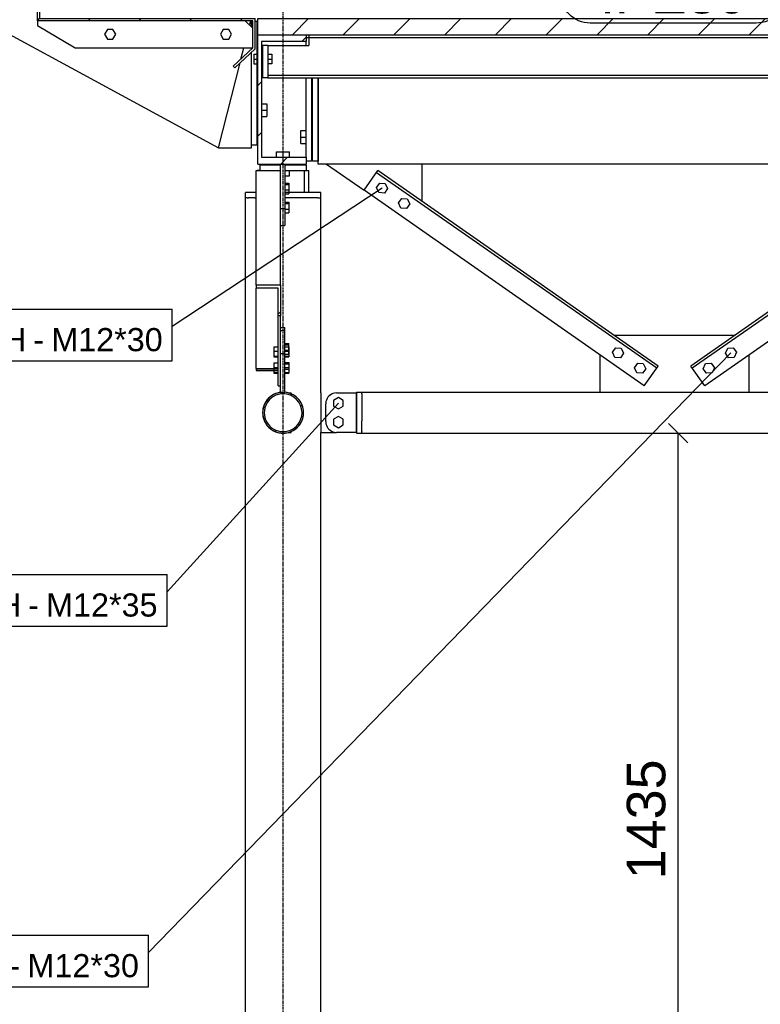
# Model space of a CAD drawing. Header units: millimetres. Extents: x 25 to 224619, y 20 to 11454.
# Tile 10 of 105: x 31011 to 32387, y 1846 to 3675. Entities that reach past the tile are written whole.
import ezdxf

# ---------------------------------------------------------------- set-up
doc = ezdxf.new("R2010")
doc.units = ezdxf.units.MM
doc.linetypes.add('DXK_LINE_DOT3', pattern=[5.9187, 2.979, -0.9799, 0.9799, -0.9799])
for name, color, linetype in [('ACIER_COUPE', 7, 'Continuous'), ('ACIER_HACHURES', 7, 'Continuous'), ('ACIER_VISIBLE', 7, 'Continuous'), ('BOULONS', 7, 'Continuous'), ('COTATIONS', 7, 'Continuous'), ('MAILLAGE', 7, 'Continuous'), ('REPERES', 7, 'Continuous')]:
    doc.layers.add(name, color=color, linetype=linetype)
doc.styles.add('Arial', font='arial.ttf', dxfattribs={"height": 0.2})

# ---------------------------------------------------------------- blocks, each defined once
blk = doc.blocks.new('GridLine-1649644-35266 - 20641')
at = {"layer": 'MAILLAGE', "color": 7, "linetype": 'DXK_LINE_DOT3'}
blk.add_line((31500.8, 600), (31500.8, 7201.8), dxfattribs=at)
blk = doc.blocks.new('Part-1649644-20661 - 20641')
at = {"layer": 'ACIER_VISIBLE', "color": 136, "linetype": 'Continuous'}
for p, q in [((31565.4, 3406.8), (31565.4, 3566.8)), ((32901.8, 3566.8), (32901.8, 3406.8)), ((32901.8, 3406.8), (31565.4, 3406.8))]:
    blk.add_line(p, q, dxfattribs=at)
blk = doc.blocks.new('Part-1649644-20659 - 20641')
at = {"layer": 'ACIER_HACHURES', "linetype": 'Continuous'}
h = blk.add_hatch(dxfattribs=at)
h.set_pattern_fill('', scale=21, style=0, pattern_type=0)
h.set_pattern_definition([(45, (31453.637, 3646.85), (-47.146, 47.146), [])])
h.paths.add_polyline_path([(31543.6, 3646.8), (31453.6, 3646.8), (31453.6, 3406.8), (31543.6, 3406.8), (31543.6, 3419.3), (31460.6, 3419.3), (31460.6, 3634.3), (31543.6, 3634.3)])
at = {"layer": 'ACIER_COUPE', "color": 136, "linetype": 'Continuous'}
for p, q in [((31453.6, 3406.8), (31453.6, 3646.8)), ((31453.6, 3646.8), (31543.6, 3646.8)), ((31543.6, 3646.8), (31543.6, 3634.3)), ((31543.6, 3634.3), (31460.6, 3634.3)), ((31460.6, 3634.3), (31460.6, 3419.3)), ((31453.6, 3406.8), (31543.6, 3406.8)), ((31460.6, 3419.3), (31543.6, 3419.3)), ((31543.6, 3419.3), (31543.6, 3406.8))]:
    blk.add_line(p, q, dxfattribs=at)
blk = doc.blocks.new('Part-1649644-20665 - 20641')
at = {"layer": 'ACIER_VISIBLE', "color": 136, "linetype": 'Continuous'}
for p, q in [((27378.6, 5611.8), (31380.4, 3436.8)), ((31438.4, 3664.9), (31440.4, 3672.8)), ((31422.3, 3601.7), (31427.7, 3622.8)), ((31380.4, 3436.8), (31420.5, 3594.5))]:
    blk.add_line(p, q, dxfattribs=at)
blk = doc.blocks.new('Part-1649644-20666 - 20641')
at = {"layer": 'ACIER_VISIBLE', "color": 136, "linetype": 'Continuous'}
for p, q in [((31438.4, 3664.9), (31440.4, 3672.8)), ((31441.8, 3661.4), (31441.8, 3672.8)), ((31422.3, 3601.7), (31427.7, 3622.8)), ((31441.8, 3619.9), (31441.8, 3622.8)), ((31441.8, 3436.8), (31441.8, 3614.4)), ((31380.4, 3436.8), (31420.5, 3594.5)), ((31380.4, 3436.8), (31441.8, 3436.8))]:
    blk.add_line(p, q, dxfattribs=at)
blk = doc.blocks.new('Part-1649644-20667 - 20641')
at = {"layer": 'ACIER_HACHURES', "linetype": 'Continuous'}
h = blk.add_hatch(dxfattribs=at)
h.set_pattern_fill('', scale=21, style=0, pattern_type=0)
h.set_pattern_definition([(45, (31048.275, 3676.85), (-47.146, 47.146), [])])
h.paths.add_polyline_path([(31448.4, 3676.8), (31048.3, 3676.8), (31048.3, 3742.8), (31044.3, 3742.8), (31044.3, 3672.8), (31444.4, 3672.8), (31444.4, 3622.3), (31408, 3588.4), (31410.7, 3585.5), (31448.4, 3620.5)])
at = {"layer": 'ACIER_COUPE', "color": 136, "linetype": 'Continuous'}
for p, q in [((31044.3, 3672.8), (31044.3, 3742.8)), ((31044.3, 3742.8), (31048.3, 3742.8)), ((31048.3, 3742.8), (31048.3, 3676.8)), ((31048.3, 3676.8), (31448.4, 3676.8)), ((31448.4, 3620.5), (31448.4, 3676.8)), ((31444.4, 3672.8), (31044.3, 3672.8)), ((31444.4, 3622.3), (31444.4, 3672.8)), ((31408, 3588.4), (31444.4, 3622.3)), ((31410.7, 3585.5), (31448.4, 3620.5)), ((31410.7, 3585.5), (31408, 3588.4))]:
    blk.add_line(p, q, dxfattribs=at)
blk = doc.blocks.new('Part-1649644-20668 - 20641')
at = {"layer": 'ACIER_VISIBLE', "color": 136, "linetype": 'Continuous'}
for p, q in [((31044.3, 3672.8), (31044.3, 3663.8)), ((31044.3, 3663.8), (31114.3, 3622.8)), ((31430.4, 3672.8), (31444.4, 3658.8)), ((31114.3, 3622.8), (31444.4, 3622.8))]:
    blk.add_line(p, q, dxfattribs=at)
blk = doc.blocks.new('Part-1649644-20670 - 20641')
at = {"layer": 'ACIER_HACHURES', "linetype": 'Continuous'}
h = blk.add_hatch(dxfattribs=at)
h.set_pattern_fill('', scale=21, style=0, pattern_type=0)
h.set_pattern_definition([(45, (31462.437, 3626.85), (-47.146, 47.146), [])])
h.paths.add_polyline_path([(31472.4, 3626.8), (31462.4, 3626.8), (31462.4, 3566.8), (31472.4, 3566.8)])
at = {"layer": 'ACIER_COUPE', "color": 136, "linetype": 'Continuous'}
for p, q in [((31472.4, 3626.8), (31462.4, 3626.8)), ((31462.4, 3626.8), (31462.4, 3566.8)), ((31472.4, 3626.8), (31472.4, 3566.8)), ((31472.4, 3566.8), (31462.4, 3566.8))]:
    blk.add_line(p, q, dxfattribs=at)
blk = doc.blocks.new('Part-1649644-20674 - 20641')
at = {"layer": 'ACIER_VISIBLE', "color": 136, "linetype": 'Continuous'}
for p, q in [((31548.6, 3646.8), (31548.6, 3626.8)), ((31548.6, 3641.6), (32901.8, 3641.6)), ((32901.8, 3641.8), (32901.8, 3646.8)), ((31472.4, 3626.8), (31548.6, 3626.8)), ((31472.4, 3572), (32901.8, 3572)), ((31472.4, 3566.8), (32901.8, 3566.8)), ((32901.8, 3566.8), (32901.8, 3571.8))]:
    blk.add_line(p, q, dxfattribs=at)
blk = doc.blocks.new('Bolt-1649644-20677 - 20641')
at = {"layer": 'BOULONS', "color": 7, "linetype": 'Continuous'}
for p, q in [((31446.1, 3610.8), (31453.6, 3610.8)), ((31446.1, 3610.8), (31446.1, 3592.8)), ((31460.6, 3607.8), (31462.4, 3607.8)), ((31472.4, 3610.8), (31479.9, 3610.8)), ((31479.9, 3610.8), (31479.9, 3592.8)), ((31446.1, 3601.8), (31453.6, 3601.8)), ((31446.1, 3592.8), (31453.6, 3592.8)), ((31460.6, 3595.8), (31462.4, 3595.8)), ((31472.4, 3601.8), (31479.9, 3601.8)), ((31479.9, 3592.8), (31472.4, 3592.8))]:
    blk.add_line(p, q, dxfattribs=at)
blk = doc.blocks.new('Part-1649644-20681 - 20641')
at = {"layer": 'ACIER_VISIBLE', "color": 136, "linetype": 'Continuous'}
for p, q in [((31430.8, 1483.2), (31430.8, 3343.8)), ((31433.9, 3343.8), (31434.2, 3343.8)), ((31434.2, 3343.8), (31436.4, 3343.8)), ((31447.2, 3343.8), (31442.7, 3343.8)), ((31526.6, 3343.8), (31520.6, 3343.8)), ((31544.8, 3343.8), (31538.9, 3343.8)), ((31558.6, 3343.8), (31554, 3343.8)), ((31564.9, 3343.8), (31567.1, 3343.8)), ((31567.1, 3343.8), (31567.3, 3343.8)), ((31570.5, 2981.5), (31570.5, 3343.8)), ((31570.5, 1483.2), (31570.5, 2908.3))]:
    blk.add_line(p, q, dxfattribs=at)
blk = doc.blocks.new('Part-1649644-20682 - 20641')
at = {"layer": 'ACIER_VISIBLE', "color": 136, "linetype": 'Continuous'}
for p, q in [((31457.6, 3395), (31452.6, 3395)), ((31452.6, 3395), (31452.6, 3394.8)), ((31460.6, 3394.8), (31460.6, 3395)), ((31540.6, 3353.8), (31540.6, 3395)), ((31543.6, 3395), (31548.6, 3395)), ((31548.6, 3353.8), (31548.6, 3395))]:
    blk.add_line(p, q, dxfattribs=at)
blk = doc.blocks.new('Part-1649644-20684 - 20641')
at = {"layer": 'ACIER_VISIBLE', "color": 136, "linetype": 'Continuous'}
for p, q in [((31457.6, 3405), (31457.6, 3395)), ((31457.6, 3405), (31495.6, 3405)), ((31503.6, 3405), (31543.6, 3405)), ((31543.6, 3405), (31543.6, 3395)), ((31457.6, 3395), (31495.6, 3395)), ((31503.6, 3395), (31543.6, 3395))]:
    blk.add_line(p, q, dxfattribs=at)
blk = doc.blocks.new('Bolt-1649644-20685 - 20641')
at = {"layer": 'BOULONS', "color": 7, "linetype": 'Continuous'}
for p, q in [((31488.6, 3419.3), (31488.6, 3429.3)), ((31488.6, 3429.3), (31512.6, 3429.3)), ((31500.6, 3419.3), (31500.6, 3429.3)), ((31512.6, 3419.3), (31512.6, 3429.3)), ((31492.6, 3405), (31492.6, 3406.8)), ((31508.6, 3405), (31508.6, 3406.8)), ((31488.6, 3394.8), (31488.6, 3395)), ((31503.6, 3385), (31512.6, 3385)), ((31512.6, 3385), (31512.6, 3395))]:
    blk.add_line(p, q, dxfattribs=at)
blk = doc.blocks.new('Part-1649644-20844 - 20641')
at = {"layer": 'ACIER_HACHURES', "linetype": 'Continuous'}
h = blk.add_hatch(dxfattribs=at)
h.set_pattern_fill('', scale=21, style=0, pattern_type=0)
h.set_pattern_definition([(45, (31535.79, 2959.46), (-47.146, 47.146), [])])
h.paths.add_polyline_path([(31538.7, 2944.9), (31535.8, 2959.5), (31527.5, 2971.8), (31515.2, 2980.1), (31500.6, 2982.9), (31486.1, 2980.1), (31473.7, 2971.8), (31465.5, 2959.5), (31462.6, 2944.9), (31465.5, 2930.3), (31473.7, 2918), (31486.1, 2909.7), (31500.6, 2906.8), (31515.2, 2909.7), (31527.5, 2918), (31535.8, 2930.3)])
h.paths.add_polyline_path([(31525.5, 2920), (31514.1, 2912.4), (31500.6, 2909.7), (31487.2, 2912.4), (31475.8, 2920), (31468.2, 2931.4), (31465.5, 2944.9), (31468.2, 2958.3), (31475.8, 2969.8), (31487.2, 2977.4), (31500.6, 2980), (31514.1, 2977.4), (31525.5, 2969.8), (31533.1, 2958.3), (31535.8, 2944.9), (31533.1, 2931.4)])
at = {"layer": 'ACIER_COUPE', "color": 136, "linetype": 'Continuous'}
for radius, start, end in [(38, 22.5, 202.5), (35.1, 337.5, 157.5), (38, 202.5, 22.5), (35.1, 157.5, 337.5)]:
    blk.add_arc((31500.6, 2944.9), radius, start, end, dxfattribs=at)
blk = doc.blocks.new('Bolt-1649644-20838 - 20641')
at = {"layer": 'BOULONS', "color": 7, "linetype": 'Continuous'}
for p, q in [((31389.2, 3656.8), (31384, 3647.8)), ((31384, 3647.8), (31389.2, 3638.8)), ((31399.6, 3656.9), (31389.2, 3656.8)), ((31404.8, 3647.9), (31399.6, 3656.9)), ((31399.6, 3638.9), (31404.8, 3647.9)), ((31389.2, 3638.8), (31399.6, 3638.9))]:
    blk.add_line(p, q, dxfattribs=at)
blk = doc.blocks.new('Bolt-1649644-20842 - 20641')
at = {"layer": 'BOULONS', "color": 7, "linetype": 'Continuous'}
for p, q in [((31451.8, 3614.8), (31453.6, 3614.8)), ((31460.6, 3618.8), (31462.4, 3618.8)), ((31460.6, 3606.8), (31462.4, 3606.8)), ((31451.8, 3598.8), (31453.6, 3598.8)), ((31460.6, 3594.8), (31462.4, 3594.8)), ((31451.8, 3514.8), (31453.6, 3514.8)), ((31460.6, 3518.8), (31470.6, 3518.8)), ((31470.6, 3518.8), (31470.6, 3494.8)), ((31451.8, 3498.8), (31453.6, 3498.8)), ((31460.6, 3506.8), (31470.6, 3506.8)), ((31460.6, 3494.8), (31470.6, 3494.8))]:
    blk.add_line(p, q, dxfattribs=at)
blk = doc.blocks.new('Part-1649644-20852 - 20641')
at = {"layer": 'ACIER_VISIBLE', "color": 136, "linetype": 'Continuous'}
for p, q in [((31646.8, 2982.9), (32089.3, 2982.9)), ((32365.7, 2982.9), (32808.2, 2982.9)), ((31646.8, 2980.2), (31646.8, 2980.1)), ((31646.8, 2980.1), (31646.8, 2979.7)), ((32808.2, 2980.1), (32808.2, 2980.2)), ((32808.2, 2979.7), (32808.2, 2980.1)), ((31646.8, 2960), (31646.8, 2959.5)), ((31646.8, 2959.5), (31646.8, 2958.9)), ((32808.2, 2959.5), (32808.2, 2960)), ((32808.2, 2958.9), (32808.2, 2959.5)), ((31646.8, 2930.9), (31646.8, 2930.3)), ((31646.8, 2930.3), (31646.8, 2929.8)), ((32808.2, 2930.3), (32808.2, 2930.9)), ((32808.2, 2929.8), (32808.2, 2930.3)), ((31646.8, 2910.1), (31646.8, 2909.7)), ((31646.8, 2909.7), (31646.8, 2909.6)), ((32808.2, 2909.7), (32808.2, 2910.1)), ((32808.2, 2909.6), (32808.2, 2909.7)), ((31646.8, 2906.8), (32808.2, 2906.8))]:
    blk.add_line(p, q, dxfattribs=at)
blk = doc.blocks.new('Part-1649644-20854 - 20641')
at = {"layer": 'ACIER_VISIBLE', "color": 136, "linetype": 'Continuous'}
for p, q in [((31570.5, 2981.5), (31570.5, 2908.3)), ((31570.5, 2908.3), (31599.8, 2908.3))]:
    blk.add_line(p, q, dxfattribs=at)
blk = doc.blocks.new('Part-1649644-20734 - 20641')
at = {"layer": 'ACIER_VISIBLE', "color": 136, "linetype": 'Continuous'}
for p, q in [((31543.6, 3641.8), (31548.6, 3641.8)), ((31543.6, 3626.8), (31543.6, 3634.3)), ((31543.6, 3419.3), (31543.6, 3566.8)), ((31553.6, 3566.8), (31553.6, 3411.8)), ((31553.6, 3411.8), (31543.6, 3411.8))]:
    blk.add_line(p, q, dxfattribs=at)
blk = doc.blocks.new('Part-1649644-20736 - 20641')
at = {"layer": 'ACIER_VISIBLE', "color": 136, "linetype": 'Continuous'}
for p, q in [((31555.4, 3411.8), (31555.4, 3566.8)), ((31565.4, 3566.8), (31565.4, 3411.8)), ((31565.4, 3411.8), (31555.4, 3411.8))]:
    blk.add_line(p, q, dxfattribs=at)
blk = doc.blocks.new('Bolt-1649644-20737 - 20641')
at = {"layer": 'BOULONS', "color": 7, "linetype": 'Continuous'}
for p, q in [((31533.6, 3468.8), (31543.6, 3468.8)), ((31533.6, 3444.8), (31533.6, 3468.8)), ((31533.6, 3456.8), (31543.6, 3456.8)), ((31553.6, 3464.8), (31555.4, 3464.8)), ((31533.6, 3444.8), (31543.6, 3444.8)), ((31553.6, 3448.8), (31555.4, 3448.8))]:
    blk.add_line(p, q, dxfattribs=at)
blk = doc.blocks.new('Part-1649644-20794 - 20641')
at = {"layer": 'ACIER_VISIBLE', "color": 136, "linetype": 'Continuous'}
for p, q in [((31450.6, 3353.8), (31430.8, 3353.8)), ((31430.8, 3343.8), (31430.8, 3353.8)), ((31570.5, 3353.8), (31503.6, 3353.8)), ((31570.5, 3343.8), (31570.5, 3353.8)), ((31433.9, 3343.8), (31430.8, 3343.8)), ((31442.7, 3343.8), (31436.4, 3343.8)), ((31447.2, 3343.8), (31450.6, 3343.8)), ((31520.6, 3343.8), (31503.6, 3343.8)), ((31538.9, 3343.8), (31526.6, 3343.8)), ((31554, 3343.8), (31544.8, 3343.8)), ((31564.9, 3343.8), (31558.6, 3343.8)), ((31567.3, 3343.8), (31568.1, 3343.8)), ((31568.1, 3343.8), (31570.5, 3343.8))]:
    blk.add_line(p, q, dxfattribs=at)
blk = doc.blocks.new('Bolt-1649644-20839 - 20641')
at = {"layer": 'BOULONS', "color": 7, "linetype": 'Continuous'}
for p, q in [((31174.2, 3656.9), (31169, 3647.9)), ((31169, 3647.9), (31174.2, 3638.9)), ((31184.6, 3656.9), (31174.2, 3656.9)), ((31189.8, 3647.9), (31184.6, 3656.9)), ((31184.6, 3638.9), (31189.8, 3647.9)), ((31174.2, 3638.9), (31184.6, 3638.9))]:
    blk.add_line(p, q, dxfattribs=at)
blk = doc.blocks.new('Part-1649644-20841 - 20641')
at = {"layer": 'ACIER_VISIBLE', "color": 136, "linetype": 'Continuous'}
for p, q in [((31441.8, 3671.8), (31444.4, 3671.8)), ((31441.8, 3661.4), (31441.8, 3671.8)), ((31448.4, 3671.8), (31451.8, 3671.8)), ((31451.8, 3671.8), (31451.8, 3441.8)), ((31441.8, 3619.9), (31441.8, 3622.8)), ((31441.8, 3441.8), (31441.8, 3614.4)), ((31451.8, 3441.8), (31441.8, 3441.8))]:
    blk.add_line(p, q, dxfattribs=at)
blk = doc.blocks.new('Part-1649644-20855 - 20641')
at = {"layer": 'ACIER_VISIBLE', "color": 136, "linetype": 'Continuous'}
for p, q in [((31599.8, 2981.5), (31595.9, 2981.1)), ((31599.8, 2981.5), (31636.1, 2981.5)), ((31636.1, 2981.5), (31636.1, 2908.3)), ((31580.2, 2965.4), (31579.8, 2961.5)), ((31579.8, 2928.3), (31579.8, 2961.5)), ((31579.8, 2928.3), (31580.2, 2924.4)), ((31595.9, 2908.7), (31599.8, 2908.3)), ((31636.1, 2908.3), (31599.8, 2908.3))]:
    blk.add_line(p, q, dxfattribs=at)
for centre, start, end in [((31599.8, 2961.5), 101.2684, 168.7587), ((31599.8, 2928.3), 191.2571, 258.7571)]:
    blk.add_arc(centre, 20, start, end, dxfattribs=at)
blk = doc.blocks.new('Bolt-1649644-20859 - 20641')
at = {"layer": 'BOULONS', "color": 7, "linetype": 'Continuous'}
for p, q in [((31603.3, 2972.8), (31594.3, 2967.6)), ((31594.3, 2967.6), (31594.3, 2957.2)), ((31612.3, 2967.6), (31603.3, 2972.8)), ((31612.3, 2957.2), (31612.3, 2967.6)), ((31594.3, 2957.2), (31603.3, 2952)), ((31603.3, 2952), (31612.3, 2957.2)), ((31603.3, 2937.8), (31594.3, 2932.6)), ((31594.3, 2932.6), (31594.3, 2922.2)), ((31612.3, 2932.6), (31603.3, 2937.8)), ((31612.3, 2922.2), (31612.3, 2932.6)), ((31594.3, 2922.2), (31603.3, 2917)), ((31603.3, 2917), (31612.3, 2922.2))]:
    blk.add_line(p, q, dxfattribs=at)
blk = doc.blocks.new('Part-1649644-20861 - 20641')
at = {"layer": 'ACIER_VISIBLE', "color": 136, "linetype": 'Continuous'}
for p, q in [((31636.8, 2982.9), (31636.8, 2982.5)), ((31636.8, 2982.9), (31646.8, 2982.9)), ((31636.8, 2982.5), (31636.8, 2906.8)), ((31646.8, 2981.1), (31646.8, 2982.9)), ((31646.8, 2980.2), (31646.8, 2981.1)), ((31646.8, 2979.7), (31646.8, 2960)), ((31646.8, 2958.9), (31646.8, 2930.9)), ((31646.8, 2911), (31646.8, 2929.8)), ((31646.8, 2910.1), (31646.8, 2911)), ((31646.8, 2907.3), (31646.8, 2909.6)), ((31636.8, 2906.8), (31646.8, 2906.8)), ((31646.8, 2906.8), (31646.8, 2907.3))]:
    blk.add_line(p, q, dxfattribs=at)
blk = doc.blocks.new('Part-1649644-20866 - 20641')
at = {"layer": 'ACIER_VISIBLE', "color": 136, "linetype": 'Continuous'}
for p, q in [((32778.3, 3394.8), (32258, 3031.6)), ((32260.6, 3028), (32780.9, 3391.2)), ((32804, 3357.9), (32778.3, 3394.8)), ((32804, 3357.9), (32283.7, 2994.7)), ((32283.7, 2994.7), (32258, 3031.6))]:
    blk.add_line(p, q, dxfattribs=at)
blk = doc.blocks.new('Part-1649644-20867 - 20641')
at = {"layer": 'ACIER_VISIBLE', "color": 136, "linetype": 'Continuous'}
for p, q in [((31651, 3357.9), (31676.8, 3394.8)), ((31674.2, 3391.2), (32194.5, 3028)), ((32197.1, 3031.6), (31676.8, 3394.8)), ((32171.3, 2994.7), (31651, 3357.9)), ((32171.3, 2994.7), (32197.1, 3031.6))]:
    blk.add_line(p, q, dxfattribs=at)
blk = doc.blocks.new('Part-1649644-20872 - 20641')
at = {"layer": 'ACIER_VISIBLE', "color": 136, "linetype": 'Continuous'}
for p, q in [((32115.1, 3088.9), (32340, 3088.9)), ((32089.3, 2982.7), (32089.3, 3052)), ((32365.7, 3052), (32365.7, 2982.7)), ((32365.7, 2982.7), (32089.3, 2982.7))]:
    blk.add_line(p, q, dxfattribs=at)
blk = doc.blocks.new('Bolt-1649644-20873 - 20641')
at = {"layer": 'BOULONS', "color": 7, "linetype": 'Continuous'}
for p, q in [((32322, 3055.2), (32326.4, 3064.6)), ((32327.9, 3046.7), (32322, 3055.2)), ((32326.4, 3064.6), (32336.8, 3065.5)), ((32336.8, 3065.5), (32342.7, 3057)), ((32342.7, 3057), (32338.3, 3047.6)), ((32281, 3026.6), (32285.4, 3036)), ((32285.4, 3036), (32295.8, 3036.9)), ((32295.8, 3036.9), (32301.7, 3028.4)), ((32338.3, 3047.6), (32327.9, 3046.7)), ((32287, 3018.1), (32281, 3026.6)), ((32297.3, 3019), (32287, 3018.1)), ((32301.7, 3028.4), (32297.3, 3019))]:
    blk.add_line(p, q, dxfattribs=at)
blk = doc.blocks.new('Bolt-1649644-20874 - 20641')
at = {"layer": 'BOULONS', "color": 7, "linetype": 'Continuous'}
for p, q in [((32112.3, 3057), (32118.3, 3065.5)), ((32116.7, 3047.6), (32112.3, 3057)), ((32118.3, 3065.5), (32128.6, 3064.6)), ((32133.1, 3055.2), (32127.1, 3046.7)), ((32128.6, 3064.6), (32133.1, 3055.2)), ((32127.1, 3046.7), (32116.7, 3047.6)), ((32153.3, 3028.4), (32159.3, 3036.9)), ((32159.3, 3036.9), (32169.6, 3036)), ((32169.6, 3036), (32174.1, 3026.6)), ((32157.7, 3019), (32153.3, 3028.4)), ((32168.1, 3018.1), (32157.7, 3019)), ((32174.1, 3026.6), (32168.1, 3018.1))]:
    blk.add_line(p, q, dxfattribs=at)
blk = doc.blocks.new('Part-1649644-20876 - 20641')
at = {"layer": 'ACIER_VISIBLE', "color": 136, "linetype": 'Continuous'}
for p, q in [((31581, 3406.8), (31651, 3357.9)), ((31758.8, 3337.6), (31758.8, 3406.8))]:
    blk.add_line(p, q, dxfattribs=at)
blk = doc.blocks.new('Bolt-1649644-20877 - 20641')
at = {"layer": 'BOULONS', "color": 7, "linetype": 'Continuous'}
for p, q in [((31674, 3363), (31680, 3371.5)), ((31680, 3371.5), (31690.3, 3370.6)), ((31690.3, 3370.6), (31694.7, 3361.2)), ((31678.4, 3353.6), (31674, 3363)), ((31688.8, 3352.7), (31678.4, 3353.6)), ((31694.7, 3361.2), (31688.8, 3352.7)), ((31715, 3334.4), (31721, 3342.9)), ((31719.4, 3324.9), (31715, 3334.4)), ((31721, 3342.9), (31731.3, 3342)), ((31735.7, 3332.6), (31729.8, 3324.1)), ((31731.3, 3342), (31735.7, 3332.6)), ((31729.8, 3324.1), (31719.4, 3324.9))]:
    blk.add_line(p, q, dxfattribs=at)
blk = doc.blocks.new('Part-1649644-20887 - 20641')
at = {"layer": 'ACIER_VISIBLE', "color": 136, "linetype": 'Continuous'}
for p, q in [((31450.6, 3181.5), (31450.6, 3394.8)), ((31450.6, 3394.8), (31495.6, 3394.8)), ((31495.6, 3181.5), (31495.6, 3324.1)), ((31450.6, 3027), (31450.6, 3023.4)), ((31450.6, 3026.6), (31491.1, 3026.6)), ((31450.6, 3023.4), (31491.1, 3023.4))]:
    blk.add_line(p, q, dxfattribs=at)
blk = doc.blocks.new('Part-1649644-20888 - 20641')
at = {"layer": 'ACIER_HACHURES', "linetype": 'Continuous'}
h = blk.add_hatch(dxfattribs=at)
h.set_pattern_fill('', scale=21, style=0, pattern_type=0)
h.set_pattern_definition([(45, (31450.637, 3181.494), (-47.146, 47.146), [])])
h.paths.add_polyline_path([(31495.6, 3181.5), (31450.6, 3181.5), (31450.6, 3175.9), (31491.1, 3175.9), (31491.1, 3125.1), (31495.6, 3125.1)])
at = {"layer": 'ACIER_COUPE', "color": 136, "linetype": 'Continuous'}
for p, q in [((31495.6, 3181.5), (31450.6, 3181.5)), ((31450.6, 3181.5), (31450.6, 3175.9)), ((31491.1, 3175.9), (31450.6, 3175.9)), ((31491.1, 3125.1), (31491.1, 3175.9)), ((31495.6, 3181.5), (31495.6, 3125.1)), ((31495.6, 3125.1), (31491.1, 3125.1))]:
    blk.add_line(p, q, dxfattribs=at)
at = {"layer": 'ACIER_VISIBLE', "color": 136, "linetype": 'Continuous'}
for p, q in [((31450.6, 3027), (31450.6, 3175.9)), ((31491.1, 2994.7), (31491.1, 3125.1)), ((31495.6, 3055.1), (31495.6, 3125.1)), ((31450.6, 3027), (31491.1, 3027)), ((31491.1, 2994.7), (31495.6, 2994.7))]:
    blk.add_line(p, q, dxfattribs=at)
blk = doc.blocks.new('Part-1649644-20890 - 20641')
at = {"layer": 'ACIER_VISIBLE', "color": 136, "linetype": 'Continuous'}
for p, q in [((31495.6, 3324.1), (31495.6, 3406.8)), ((31503.6, 3406.8), (31503.6, 3292.3)), ((31495.6, 3324.1), (31503.6, 3324.1)), ((31495.6, 3292.3), (31503.6, 3292.3))]:
    blk.add_line(p, q, dxfattribs=at)
blk = doc.blocks.new('Bolt-1649644-20891 - 20641')
at = {"layer": 'BOULONS', "color": 7, "linetype": 'Continuous'}
for p, q in [((31503.6, 3371.3), (31511.1, 3371.3)), ((31503.6, 3368.6), (31511.1, 3368.6)), ((31511.1, 3371.3), (31511.1, 3351.2)), ((31503.6, 3358.6), (31511.1, 3358.6)), ((31503.6, 3351.2), (31511.1, 3351.2)), ((31503.6, 3335.9), (31511.1, 3335.9)), ((31503.6, 3333.3), (31511.1, 3333.3)), ((31511.1, 3335.9), (31511.1, 3315.9)), ((31503.6, 3323.2), (31511.1, 3323.2)), ((31503.6, 3315.9), (31511.1, 3315.9))]:
    blk.add_line(p, q, dxfattribs=at)
blk = doc.blocks.new('Part-1649644-20893 - 20641')
at = {"layer": 'ACIER_VISIBLE', "color": 136, "linetype": 'Continuous'}
for p, q in [((31495.6, 3103.2), (31503.6, 3103.2)), ((31495.6, 3097.3), (31503.6, 3097.3)), ((31503.6, 2982.7), (31503.6, 3103.2)), ((31495.6, 2982.7), (31495.6, 3055.1)), ((31495.6, 3055.1), (31503.6, 3055.1)), ((31495.6, 2982.7), (31499.6, 2982.7)), ((31501.6, 2982.7), (31503.6, 2982.7))]:
    blk.add_line(p, q, dxfattribs=at)
blk = doc.blocks.new('Bolt-1649644-20894 - 20641')
at = {"layer": 'BOULONS', "color": 7, "linetype": 'Continuous'}
for p, q in [((31503.6, 3073.7), (31511.1, 3073.7)), ((31511.1, 3053.7), (31511.1, 3073.7)), ((31503.6, 3071), (31511.1, 3071)), ((31503.6, 3061), (31511.1, 3061)), ((31503.6, 3053.7), (31511.1, 3053.7)), ((31503.6, 3038.4), (31511.1, 3038.4)), ((31511.1, 3038.4), (31511.1, 3018.3)), ((31483.6, 3023.4), (31483.6, 3018.3)), ((31483.6, 3018.3), (31491.1, 3018.3)), ((31503.6, 3035.7), (31511.1, 3035.7)), ((31503.6, 3025.6), (31511.1, 3025.6)), ((31503.6, 3018.3), (31511.1, 3018.3))]:
    blk.add_line(p, q, dxfattribs=at)
blk = doc.blocks.new('Bolt-1649644-20895 - 20641')
at = {"layer": 'BOULONS', "color": 7, "linetype": 'Continuous'}
for p, q in [((31483.6, 3067.5), (31483.6, 3048.4)), ((31483.6, 3067.5), (31491.1, 3067.5)), ((31483.6, 3059.2), (31491.1, 3059.2)), ((31503.6, 3067.5), (31511.1, 3067.5)), ((31503.6, 3059.2), (31511.1, 3059.2)), ((31511.1, 3067.5), (31511.1, 3048.4)), ((31483.6, 3049.7), (31491.1, 3049.7)), ((31483.6, 3048.4), (31491.1, 3048.4)), ((31483.6, 3037.4), (31483.6, 3018.2)), ((31483.6, 3037.4), (31491.1, 3037.4)), ((31503.6, 3049.7), (31511.1, 3049.7)), ((31503.6, 3048.4), (31511.1, 3048.4)), ((31503.6, 3037.4), (31511.1, 3037.4)), ((31511.1, 3037.4), (31511.1, 3018.2)), ((31483.6, 3029.1), (31491.1, 3029.1)), ((31483.6, 3019.5), (31491.1, 3019.5)), ((31483.6, 3018.2), (31491.1, 3018.2)), ((31503.6, 3029.1), (31511.1, 3029.1)), ((31503.6, 3019.5), (31511.1, 3019.5)), ((31503.6, 3018.2), (31511.1, 3018.2))]:
    blk.add_line(p, q, dxfattribs=at)
blk = doc.blocks.new('Part-1649644-20897 - 20641')
at = {"layer": 'ACIER_VISIBLE', "color": 136, "linetype": 'Continuous'}
for p, q in [((31510.6, 2981.5), (31515.5, 2981.5)), ((31515.5, 2979.8), (31515.5, 2981.5)), ((31510.7, 2908.3), (31515.5, 2908.3)), ((31515.5, 2908.3), (31515.5, 2910))]:
    blk.add_line(p, q, dxfattribs=at)
blk = doc.blocks.new('Part-1649644-20900 - 20641')
at = {"layer": 'ACIER_VISIBLE', "color": 136, "linetype": 'Continuous'}
for start, end in [(93.8201, 111.6094), (68.3906, 86.1799), (113.3906, 156.6094), (23.3906, 66.6094), (158.3906, 201.6094), (338.3906, 21.6094), (203.3906, 246.6094), (293.3906, 336.6094), (248.3906, 291.6094)]:
    blk.add_arc((31500.6, 2944.9), 38.1, start, end, dxfattribs=at)
blk = doc.blocks.new('Part-1649644-20997 - 20641')
at = {"layer": 'ACIER_VISIBLE', "color": 136, "linetype": 'Continuous'}
for p, q in [((31451.8, 3654.8), (31453.6, 3654.8)), ((31451.8, 3646.8), (31453.6, 3646.8))]:
    blk.add_line(p, q, dxfattribs=at)
blk = doc.blocks.new('Part-1649644-20940 - 20641')
at = {"layer": 'ACIER_HACHURES', "linetype": 'Continuous'}
h = blk.add_hatch(dxfattribs=at)
h.set_pattern_fill('', scale=21, style=0, pattern_type=0)
h.set_pattern_definition([(45, (31453.637, 3676.85), (-47.1463, 47.1463), [])])
h.paths.add_polyline_path([(33003.6, 3676.8), (31453.6, 3676.8), (31453.6, 3646.8), (33003.6, 3646.8)])
at = {"layer": 'ACIER_COUPE', "color": 136, "linetype": 'Continuous'}
for p, q in [((31453.6, 3646.8), (31453.6, 3676.8)), ((31453.6, 3676.8), (33003.6, 3676.8)), ((33003.6, 3646.8), (33003.6, 3676.8)), ((31453.6, 3646.8), (33003.6, 3646.8))]:
    blk.add_line(p, q, dxfattribs=at)
blk = doc.blocks.new('StraightDimension-1649644-27972 - 20641')
at = {"layer": 'COTATIONS', "color": 7, "linetype": 'Continuous'}
for p, q in [((32252.5, 2888.8), (32216.5, 2924.8)), ((31671.8, 2906.8), (32294.5, 2906.8)), ((32234.5, 1471.8), (32234.5, 2906.8)), ((32216.5, 1489.8), (32252.5, 1453.8)), ((31665.6, 1471.8), (32294.5, 1471.8))]:
    blk.add_line(p, q, dxfattribs=at)
at = {"color": 0}
blk.add_wipeout([(32225.5, 2315.5), (32120.5, 2315.5), (32120.5, 2063.2), (32225.5, 2063.2)], dxfattribs=at).dxf.layer = 'COTATIONS'
at = {"layer": 'COTATIONS', "color": 7, "style": 'Arial'}
blk.add_text('1435', height=71.63, rotation=90.0002, dxfattribs=at).set_placement((32210.5, 2078.2))
blk = doc.blocks.new('Mark-1649644-34826 - 20641')
at = {"layer": 'REPERES', "color": 7, "linetype": 'Continuous'}
for p, q in [((31603.3, 2962.4), (31285.1, 2612.2)), ((30359.5, 2644.2), (31285.1, 2644.2)), ((30359.5, 2548.2), (30359.5, 2644.2)), ((31285.1, 2548.2), (31285.1, 2644.2)), ((30359.5, 2548.2), (31285.1, 2548.2))]:
    blk.add_line(p, q, dxfattribs=at)
at = {"color": 0}
for points in [[(30422, 2566.2), (30422, 2626.2), (30377.5, 2626.2), (30377.5, 2566.2)], [(31013.4, 2566.2), (31013.4, 2611.2), (30440, 2611.2), (30440, 2566.2)], [(31046.9, 2566.2), (31046.9, 2611.2), (31026.9, 2611.2), (31026.9, 2566.2)], [(31267.1, 2566.2), (31267.1, 2611.2), (31060.4, 2611.2), (31060.4, 2566.2)]]:
    blk.add_wipeout(points, dxfattribs=at).dxf.layer = 'REPERES'
for points in [[(30422, 2566.2), (30422, 2626.2), (30377.5, 2626.2), (30377.5, 2566.2)], [(31013.4, 2566.2), (31013.4, 2611.2), (30440, 2611.2), (30440, 2566.2)], [(31046.9, 2566.2), (31046.9, 2611.2), (31026.9, 2611.2), (31026.9, 2566.2)], [(31267.1, 2566.2), (31267.1, 2611.2), (31060.4, 2611.2), (31060.4, 2566.2)]]:
    blk.add_wipeout(points, dxfattribs=at).dxf.layer = 'REPERES'
at = {"layer": 'REPERES', "color": 136, "style": 'Arial'}
for s, height, p in [('2', 57.3, (30377.5, 2566.2)), ('Boulons SB8.8 tête H', 42.979, (30440, 2566.2)), ('M12*35', 42.98, (31060.4, 2566.2)), ('-', 43, (31026.9, 2566.2))]:
    blk.add_text(s, height=height, dxfattribs=at).set_placement(p)
blk = doc.blocks.new('Mark-1649644-34827 - 20641')
at = {"layer": 'REPERES', "color": 7, "linetype": 'Continuous'}
for p, q in [((32332.4, 3056.1), (31250.5, 1942.3)), ((30324.9, 1974.3), (31250.5, 1974.3)), ((30324.9, 1878.3), (30324.9, 1974.3)), ((31250.5, 1878.3), (31250.5, 1974.3)), ((30324.9, 1878.3), (31250.5, 1878.3))]:
    blk.add_line(p, q, dxfattribs=at)
at = {"color": 0}
for points in [[(30387.4, 1896.3), (30387.4, 1956.3), (30342.9, 1956.3), (30342.9, 1896.3)], [(30978.8, 1896.3), (30978.8, 1941.3), (30405.4, 1941.3), (30405.4, 1896.3)], [(31012.3, 1896.3), (31012.3, 1941.3), (30992.3, 1941.3), (30992.3, 1896.3)], [(31232.5, 1896.3), (31232.5, 1941.3), (31025.8, 1941.3), (31025.8, 1896.3)]]:
    blk.add_wipeout(points, dxfattribs=at).dxf.layer = 'REPERES'
for points in [[(30387.4, 1896.3), (30387.4, 1956.3), (30342.9, 1956.3), (30342.9, 1896.3)], [(30978.8, 1896.3), (30978.8, 1941.3), (30405.4, 1941.3), (30405.4, 1896.3)], [(31012.3, 1896.3), (31012.3, 1941.3), (30992.3, 1941.3), (30992.3, 1896.3)], [(31232.5, 1896.3), (31232.5, 1941.3), (31025.8, 1941.3), (31025.8, 1896.3)]]:
    blk.add_wipeout(points, dxfattribs=at).dxf.layer = 'REPERES'
at = {"layer": 'REPERES', "color": 136, "style": 'Arial'}
for s, height, p in [('2', 57.3, (30342.9, 1896.3)), ('Boulons SB8.8 tête H', 42.979, (30405.4, 1896.3)), ('M12*30', 42.98, (31025.8, 1896.3)), ('-', 43, (30992.3, 1896.3))]:
    blk.add_text(s, height=height, dxfattribs=at).set_placement(p)
blk = doc.blocks.new('Mark-1649644-34828 - 20641')
at = {"layer": 'REPERES', "color": 7, "linetype": 'Continuous'}
for p, q in [((31684.4, 3362.1), (31294.7, 3105.1)), ((30369.1, 3137.1), (31294.7, 3137.1)), ((30369.1, 3041.1), (30369.1, 3137.1)), ((31294.7, 3041.1), (31294.7, 3137.1)), ((30369.1, 3041.1), (31294.7, 3041.1))]:
    blk.add_line(p, q, dxfattribs=at)
at = {"color": 0}
for points in [[(30431.6, 3059.1), (30431.6, 3119.1), (30387.1, 3119.1), (30387.1, 3059.1)], [(31023, 3059.1), (31023, 3104.1), (30449.6, 3104.1), (30449.6, 3059.1)], [(31056.5, 3059.1), (31056.5, 3104.1), (31036.5, 3104.1), (31036.5, 3059.1)], [(31276.7, 3059.1), (31276.7, 3104.1), (31070, 3104.1), (31070, 3059.1)]]:
    blk.add_wipeout(points, dxfattribs=at).dxf.layer = 'REPERES'
for points in [[(30431.6, 3059.1), (30431.6, 3119.1), (30387.1, 3119.1), (30387.1, 3059.1)], [(31023, 3059.1), (31023, 3104.1), (30449.6, 3104.1), (30449.6, 3059.1)], [(31056.5, 3059.1), (31056.5, 3104.1), (31036.5, 3104.1), (31036.5, 3059.1)], [(31276.7, 3059.1), (31276.7, 3104.1), (31070, 3104.1), (31070, 3059.1)]]:
    blk.add_wipeout(points, dxfattribs=at).dxf.layer = 'REPERES'
at = {"layer": 'REPERES', "color": 136, "style": 'Arial'}
for s, height, p in [('2', 57.3, (30387.1, 3059.1)), ('Boulons SB8.8 tête H', 42.979, (30449.6, 3059.1)), ('M12*30', 42.98, (31070, 3059.1)), ('-', 43, (31036.5, 3059.1))]:
    blk.add_text(s, height=height, dxfattribs=at).set_placement(p)
blk = doc.blocks.new('Mark-1649644-35153 - 20641')
at = {"color": 0}
blk.add_wipeout([(32361.4, 3686.6), (32361.4, 3761.6), (32089.1, 3761.6), (32089.1, 3686.6)], dxfattribs=at).dxf.layer = 'REPERES'
blk.add_wipeout([(32361.4, 3686.6), (32361.4, 3761.6), (32089.1, 3761.6), (32089.1, 3686.6)], dxfattribs=at).dxf.layer = 'REPERES'
at = {"layer": 'REPERES', "color": 1, "linetype": 'Continuous'}
blk.add_lwpolyline([(32071.1, 3668.6, -1), (32071.1, 3779.6), (32379.4, 3779.6, -1), (32379.4, 3668.6), (32071.1, 3668.6)], format="xyb", close=True, dxfattribs=at)
at = {"layer": 'REPERES', "color": 7, "style": 'Arial'}
blk.add_text('IPE80', height=71.63, dxfattribs=at).set_placement((32089.1, 3686.6))

msp = doc.modelspace()

# ---------------------------------------------------------------- block references
for name in ['GridLine-1649644-35266 - 20641', 'Part-1649644-20665 - 20641', 'Part-1649644-20667 - 20641', 'Part-1649644-20940 - 20641', 'Part-1649644-20668 - 20641', 'Part-1649644-20666 - 20641', 'Part-1649644-20841 - 20641', 'Bolt-1649644-20839 - 20641', 'Bolt-1649644-20838 - 20641', 'Part-1649644-20997 - 20641', 'Part-1649644-20659 - 20641', 'Part-1649644-20674 - 20641', 'Part-1649644-20734 - 20641', 'Part-1649644-20670 - 20641', 'Bolt-1649644-20677 - 20641', 'Bolt-1649644-20842 - 20641', 'Part-1649644-20736 - 20641', 'Part-1649644-20661 - 20641', 'Bolt-1649644-20737 - 20641', 'Bolt-1649644-20685 - 20641', 'Part-1649644-20684 - 20641', 'Part-1649644-20890 - 20641', 'Part-1649644-20876 - 20641', 'Part-1649644-20887 - 20641', 'Part-1649644-20682 - 20641', 'Part-1649644-20867 - 20641', 'Part-1649644-20866 - 20641', 'Bolt-1649644-20891 - 20641', 'Bolt-1649644-20877 - 20641', 'Part-1649644-20794 - 20641', 'Part-1649644-20681 - 20641', 'Part-1649644-20888 - 20641', 'Part-1649644-20893 - 20641', 'Bolt-1649644-20894 - 20641', 'Part-1649644-20872 - 20641', 'Bolt-1649644-20895 - 20641', 'Bolt-1649644-20874 - 20641', 'Bolt-1649644-20873 - 20641', 'Part-1649644-20844 - 20641', 'Part-1649644-20900 - 20641', 'Part-1649644-20897 - 20641', 'Part-1649644-20854 - 20641', 'Part-1649644-20855 - 20641', 'Part-1649644-20861 - 20641', 'Part-1649644-20852 - 20641', 'Bolt-1649644-20859 - 20641']:
    msp.add_blockref(name, (0, 0))

# ---------------------------------------------------------------- next in the draw order: block references
for name in ['Mark-1649644-35153 - 20641', 'Mark-1649644-34826 - 20641', 'StraightDimension-1649644-27972 - 20641']:
    msp.add_blockref(name, (0, 0))

# ---------------------------------------------------------------- next in the draw order: block references
msp.add_blockref('Mark-1649644-34827 - 20641', (0, 0))

# ---------------------------------------------------------------- next in the draw order: block references
msp.add_blockref('Mark-1649644-34828 - 20641', (0, 0))

doc.saveas('drawing.dxf')
